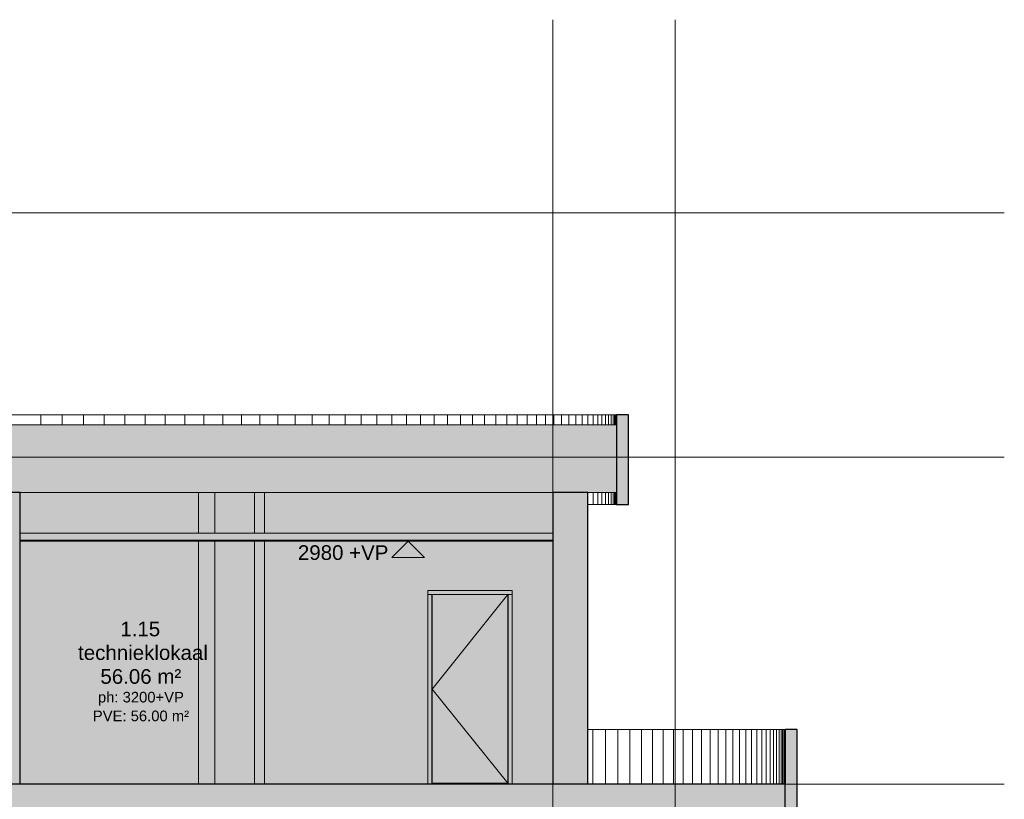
# Model space of a CAD drawing. Header units: millimetres. Extents: x -85630 to 257083, y -5697 to 14715.
# Tile 64 of 93: x 82139 to 94223, y 3804 to 13370. Entities that reach past the tile are written whole.
import ezdxf

# ---------------------------------------------------------------- set-up
doc = ezdxf.new("R2010")
doc.units = ezdxf.units.MM
doc.linetypes.add('Hidden', pattern=[7.14375, 4.7625, -2.38125])
doc.linetypes.add('THO_stramienlijn', pattern=[20, 17, -1.5, 0, -1.5])
for name, color, linetype, lineweight in [('A-AREA-IDEN', 7, 'Continuous', 13), ('A-CLNG', 7, 'Continuous', 13), ('A-CLNG-PATT', 7, 'Continuous', 13), ('A-DOOR', 7, 'Continuous', 13), ('A-FLOR', 7, 'Continuous', 18), ('A-FLOR-LEVL', 7, 'Continuous', 13), ('A-GENM', 7, 'Continuous', 13), ('A-ROOF', 7, 'Continuous', 13), ('A-ROOF-PATT', 7, 'Continuous', 18), ('A-WALL-PATT', 7, 'Continuous', 25), ('G-ANNO-DIMS', 7, 'Continuous', 13), ('I-WALL', 7, 'Continuous', 18), ('S-COLS', 7, 'Continuous', 13), ('S-GRID', 7, 'Continuous', 13)]:
    doc.layers.add(name, color=color, linetype=linetype, lineweight=lineweight)
doc.styles.add('Arial_1', font='arial.ttf', dxfattribs={"height": 180})
doc.styles.add('Arial_3', font='arial.ttf', dxfattribs={"height": 130})

# ---------------------------------------------------------------- blocks, each defined once
blk = doc.blocks.new('FP_86-02 doorsnede CC _plotview_')
at = {"layer": 'A-WALL-PATT', "color": 252, "lineweight": 13, "true_color": 0x858482}
for p, q in [((37191, 3990), (37191, 4660)), ((37348, 3990), (37348, 4660)), ((37499, 3990), (37499, 4660)), ((37646, 3990), (37646, 4660)), ((37787, 3990), (37787, 4660)), ((37924, 3990), (37924, 4660)), ((38055, 3990), (38055, 4660)), ((38180, 3990), (38180, 4660)), ((38301, 3990), (38301, 4660)), ((38416, 3990), (38416, 4660)), ((38526, 3990), (38526, 4660)), ((38630, 3990), (38630, 4660)), ((38729, 3990), (38729, 4660)), ((38822, 3990), (38822, 4660)), ((38910, 3990), (38910, 4660)), ((38992, 3990), (38992, 4660)), ((39069, 3990), (39069, 4660)), ((39139, 3990), (39139, 4660)), ((39205, 3990), (39205, 4660)), ((39264, 3990), (39264, 4660)), ((39318, 3990), (39318, 4660)), ((39366, 3990), (39366, 4660)), ((39408, 3990), (39408, 4660)), ((39445, 3990), (39445, 4660)), ((39476, 3990), (39476, 4660)), ((39501, 3990), (39501, 4660)), ((39520, 3990), (39520, 4660)), ((39533, 3990), (39533, 4660)), ((39541, 3990), (39541, 4660))]:
    blk.add_line(p, q, dxfattribs=at)
blk = doc.blocks.new('FP_87-02 doorsnede CC _plotview_')
at = {"layer": 'A-WALL-PATT', "color": 252, "lineweight": 13, "true_color": 0x858482}
for p, q in [((30417, 8400), (30417, 8520)), ((30680, 8400), (30680, 8520)), ((30939, 8400), (30939, 8520)), ((31195, 8400), (31195, 8520)), ((31447, 8400), (31447, 8520)), ((31696, 8400), (31696, 8520)), ((31941, 8400), (31941, 8520)), ((32182, 8400), (32182, 8520)), ((32418, 8400), (32418, 8520)), ((32651, 8400), (32651, 8520)), ((32879, 8400), (32879, 8520)), ((33103, 8400), (33103, 8520)), ((33323, 8400), (33323, 8520)), ((33537, 8400), (33537, 8520)), ((33748, 8400), (33748, 8520)), ((33953, 8400), (33953, 8520)), ((34153, 8400), (34153, 8520)), ((34348, 8400), (34348, 8520)), ((34538, 8400), (34538, 8520)), ((34723, 8400), (34723, 8520)), ((34902, 8400), (34902, 8520)), ((35076, 8400), (35076, 8520)), ((35245, 8400), (35245, 8520)), ((35408, 8400), (35408, 8520)), ((35565, 8400), (35565, 8520)), ((35716, 8400), (35716, 8520)), ((35862, 8400), (35862, 8520)), ((36002, 8400), (36002, 8520)), ((36135, 8400), (36135, 8520)), ((36263, 8400), (36263, 8520)), ((36385, 8400), (36385, 8520)), ((36500, 8400), (36500, 8520)), ((36609, 8400), (36609, 8520)), ((36712, 8400), (36712, 8520)), ((36808, 8400), (36808, 8520)), ((36898, 8400), (36898, 8520)), ((36982, 8400), (36982, 8520)), ((37059, 8400), (37059, 8520)), ((37130, 8400), (37130, 8520)), ((37194, 8400), (37194, 8520)), ((37252, 8400), (37252, 8520)), ((37303, 8400), (37303, 8520)), ((37347, 8400), (37347, 8520)), ((37385, 8400), (37385, 8520)), ((37416, 8400), (37416, 8520)), ((37440, 8400), (37440, 8520)), ((37457, 8400), (37457, 8520)), ((37468, 8400), (37468, 8520)), ((37472, 8400), (37472, 8520)), ((37130, 7420), (37130, 7570)), ((37194, 7420), (37194, 7570)), ((37252, 7420), (37252, 7570)), ((37303, 7420), (37303, 7570)), ((37347, 7420), (37347, 7570)), ((37385, 7420), (37385, 7570)), ((37416, 7420), (37416, 7570)), ((37440, 7420), (37440, 7570)), ((37457, 7420), (37457, 7570)), ((37468, 7420), (37468, 7570)), ((37472, 7420), (37472, 7570))]:
    blk.add_line(p, q, dxfattribs=at)
blk = doc.blocks.new('NLRS_32_DO_WB_binnen deurkozijn hout_gen_tho - 930x2315 enkel_ rechtsdraaiend-V92-02 doorsnede CC _plotview_')
at = {"layer": 'A-DOOR', "true_color": 0x7f7f7f}
blk.add_hatch(color=8, dxfattribs=at).paths.add_polyline_path([(18802, 0), (19569, 0), (19569, 10), (18669, 10), (18669, 0)])
blk = doc.blocks.new('NLRS_32_DO_WPB_binnen deurkozijn hout_gen_tho - enkele deur_ rechtsdraaiend-V93-02 doorsnede CC _plotview_')
at = {"layer": 'A-DOOR', "true_color": 0xfafafa}
for points in [[(18801.86, 2327), (19635.75, 2327), (19635.75, 2377), (18601.75, 2377), (18601.75, 2327)], [(18651.75, 0), (18651.75, 2327), (18601.75, 2327), (18601.75, 0)], [(19585.75, 2310), (19585.75, 2327), (18651.75, 2327), (18651.75, 2310), (18653.75, 2310), (18653.75, 2325), (19583.75, 2325), (19583.75, 2310)], [(18653.75, 0), (18668.75, 0), (18668.75, 10), (18653.75, 10), (18653.75, 2310), (18651.75, 2310), (18651.75, 0)], [(19583.75, 0), (19585.75, 0), (19585.75, 2310), (19583.75, 2310), (19583.75, 10), (19568.75, 10), (19568.75, 0)], [(19635.75, 0), (19635.75, 2327), (19585.75, 2327), (19585.75, 0)]]:
    blk.add_hatch(color=7, dxfattribs=at).paths.add_polyline_path(points)
at = {"layer": 'A-DOOR'}
for p, q in [((18651.75, 2327), (18601.75, 2327)), ((19635.75, 2327), (18601.75, 2327)), ((18651.75, 2327), (18651.75, 0)), ((18653.75, 2310), (18651.75, 2310)), ((18651.75, 2310), (18653.75, 2310)), ((19583.75, 2310), (19585.75, 2310)), ((19585.75, 2310), (19583.75, 2310)), ((19585.75, 0), (19585.75, 2327)), ((19635.75, 2327), (19585.75, 2327)), ((18668.75, 0), (18668.75, 10)), ((19568.75, 10), (19568.75, 0))]:
    blk.add_line(p, q, dxfattribs=at)
blk = doc.blocks.new('NLRS_32_DO_UN_deur_gen_tho - dichte deur_ rechtsdraaiend-V94-02 doorsnede CC _plotview_')
at = {"layer": 'A-GENM', "true_color": 0xfafafa}
blk.add_hatch(color=7, dxfattribs=at).paths.add_polyline_path([(18802, 10), (19584, 10), (19584, 2325), (18654, 2325), (18654, 10)])
at = {"layer": 'A-GENM'}
for p, q in [((18654, 2325), (18654, 10)), ((19584, 2325), (18654, 2325)), ((19584, 2325), (18654, 1167)), ((19584, 10), (19584, 2325)), ((18654, 1167), (19584, 10)), ((18654, 10), (19584, 10))]:
    blk.add_line(p, q, dxfattribs=at)
blk = doc.blocks.new('NLRS_33_GM_WPB_vloeropening schacht rechthoek_gen_tho - 125x125-2338696-02 doorsnede CC _plotview_')
at = {"layer": 'A-GENM', "true_color": 0xc8fac8}
h = blk.add_hatch(color=254, dxfattribs=at)
h.paths.add_polyline_path([(33085, 0), (33162, 0), (33162, 1170), (33040, 1170), (33040, 987), (33102, 987), (33102, 568), (33040, 568), (33040, 0)])
h.paths.add_polyline_path([(33159, 1200), (33162, 1200), (33162, 2800), (33037, 2800), (33037, 1750), (33040, 1750), (33040, 1200), (33085, 1200)])
h.paths.add_polyline_path([(33159, 2900), (33162, 2900), (33162, 3580), (33037, 3580), (33037, 2900)])
h.paths.add_polyline_path([(33037, 3990), (33162, 3990), (33162, 6970), (33037, 6970), (33037, 4505)])
h.paths.add_polyline_path([(33037, 7070), (33162, 7070), (33162, 7570), (33037, 7570)])
at = {"layer": 'A-GENM'}
for p, q in [((33037, 7570), (33037, 7070)), ((33162, 7570), (33162, 7070)), ((33037, 6970), (33037, 3990)), ((33162, 6970), (33162, 3990)), ((33037, 3580), (33037, 2900)), ((33037, 2800), (33037, 1750))]:
    blk.add_line(p, q, dxfattribs=at)
blk = doc.blocks.new('NLRS_28_SCO_UN_koker_gen_bcb - K200_200_12_5-2421724-02 doorsnede CC _plotview_')
at = {"layer": 'S-COLS', "linetype": 'Hidden', "true_color": 0x7186a5}
h = blk.add_hatch(color=252, dxfattribs=at)
h.paths.add_polyline_path([(32350, 3990), (32550, 3990), (32550, 6970), (32350, 6970), (32350, 4089)])
h.paths.add_polyline_path([(32550, 7070), (32550, 7570), (32350, 7570), (32350, 7070)])
at = {"layer": 'S-COLS'}
for p, q in [((32350, 7070), (32350, 7570)), ((32550, 7070), (32550, 7570)), ((32350, 3990), (32350, 6970)), ((32550, 3990), (32550, 6970))]:
    blk.add_line(p, q, dxfattribs=at)
blk = doc.blocks.new('Spot Elevations - arrow below 13mm-1358115-02 doorsnede CC _plotview_')
at = {"layer": 'G-ANNO-DIMS'}
for p, q in [((17541, 2600), (17741, 2800)), ((17541, 2800), (17941, 2800)), ((17741, 2800), (17941, 2600)), ((17941, 2600), (17541, 2600))]:
    blk.add_line(p, q, dxfattribs=at)

msp = doc.modelspace()

# ---------------------------------------------------------------- hatches: boundary and pattern name
at = {"layer": 'A-CLNG', "true_color": 0xebebeb}
msp.add_hatch(color=7, dxfattribs=at).paths.add_polyline_path([(88681.9283066, 6970), (88681.9283066, 6985), (82144.4593045, 6985), (82144.4593045, 6970), (88363.6188651, 6970)])
at = {"layer": 'A-CLNG-PATT', "true_color": 0xc8ffff}
msp.add_hatch(color=7, dxfattribs=at).paths.add_polyline_path([(88681.9283066, 6985), (88681.9283066, 7070), (82144.4593045, 7070), (82144.4593045, 6985), (88363.6188651, 6985)])
at = {"layer": 'A-FLOR', "true_color": 0x7f7f7f}
h = msp.add_hatch(color=8, dxfattribs=at)
h.paths.add_polyline_path([(80745.7061045, 3580), (91531.9591144, 3580), (91531.9591144, 3990), (80019.4593045, 3990), (80019.4593045, 3580), (80159.7128152, 3580)])
h.paths.add_polyline_path([(60821.9342689, 3580), (72144.4593045, 3580), (72144.4593045, 3990), (60631.9591144, 3990), (60631.9591144, 3580)])
at = {"layer": 'A-ROOF-PATT', "lineweight": 13, "true_color": 0xafafaf}
h = msp.add_hatch(color=253, dxfattribs=at)
h.paths.add_polyline_path([(76057.7597902, 7570), (89461.9319089, 7570), (89461.9319089, 8400), (69717.3246772, 8400), (69717.3246772, 7570), (75911.2614679, 7570)])
h.paths.add_polyline_path([(63165.907426, 7570), (68517.3246772, 7570), (68517.3246772, 8400), (62701.9591144, 8400), (62701.9591144, 7570)])
at = {"layer": 'A-WALL-PATT', "lineweight": 18, "true_color": 0x808080}
for points in [[(89461.9319089, 7420), (89611.9319089, 7420), (89611.9319089, 8520), (89461.9319089, 8520), (89461.9319089, 7831.7795976)], [(88949.6121544, 3990), (89111.9283066, 3990), (89111.9283066, 7570), (88681.9283066, 7570), (88681.9283066, 3990)], [(91586.5819562, 3580), (91681.9591144, 3580), (91681.9591144, 4660), (91531.9591144, 4660), (91531.9591144, 3580)]]:
    msp.add_hatch(color=8, dxfattribs=at).paths.add_polyline_path(points)
at = {"layer": 'A-WALL-PATT', "lineweight": 18, "true_color": 0xd7e6e6}
msp.add_hatch(color=254, dxfattribs=at).paths.add_polyline_path([(82064.1910053, 3990), (82144.4593045, 3990), (82144.4593045, 7570), (82019.4593045, 7570), (82019.4593045, 3990)])
at = {"layer": 'A-WALL-PATT', "true_color": 0xf0f0f0}
h = msp.add_hatch(color=7, dxfattribs=at)
h.paths.add_polyline_path([(82144.4593045, 3990), (84331.9594946, 3990), (84331.9594946, 6970), (82144.4593045, 6970), (82144.4593045, 4227.3769684)])
h.paths.add_polyline_path([(84531.9594946, 3990), (85019.4593045, 3990), (85019.4593045, 6970), (84531.9594946, 6970), (84531.9594946, 4019.4306628)])
h.paths.add_polyline_path([(85144.4593045, 3990), (87147.9593045, 3990), (87147.9593045, 6367), (88181.9593045, 6367), (88181.9593045, 3990), (88681.9283066, 3990), (88681.9283066, 6970), (85144.4593045, 6970), (85144.4593045, 4504.6387091)])
h.paths.add_polyline_path([(88363.6188651, 7070), (88681.9283066, 7070), (88681.9283066, 7570), (85144.4593045, 7570), (85144.4593045, 7070), (88181.9593045, 7070)])
h.paths.add_polyline_path([(82144.4593045, 7070), (84331.9594946, 7070), (84331.9594946, 7570), (82144.4593045, 7570), (82144.4593045, 7277.2561162)])
h.paths.add_polyline_path([(84531.9594946, 7070), (85019.4593045, 7070), (85019.4593045, 7570), (84531.9594946, 7570)])

# ---------------------------------------------------------------- linework, layer by layer
at = {"layer": 'A-CLNG'}
for p, q in [((88681.9283066, 7070), (82144.4593045, 7070)), ((88681.9283066, 6985), (82144.4593045, 6985)), ((82144.4593045, 6970), (88681.9283066, 6970))]:
    msp.add_line(p, q, dxfattribs=at)
at = {"layer": 'A-FLOR', "lineweight": 25}
for p, q in [((91531.9591144, 3990), (80144.4593045, 3990)), ((91531.9591144, 3580), (91531.9591144, 3990))]:
    msp.add_line(p, q, dxfattribs=at)
at = {"layer": 'A-FLOR-LEVL', "color": 5, "linetype": 'THO_stramienlijn', "true_color": 0x0000ff}
for p, q in [((56923.9501016, 11000), (94222.7404671, 11000)), ((56923.9501016, 8000), (94222.7404671, 8000)), ((58193.9501016, 3990), (94222.7404671, 3990))]:
    msp.add_line(p, q, dxfattribs=at)
at = {"layer": 'A-ROOF', "lineweight": 18}
for p, q in [((89461.9319089, 8400), (69717.3246772, 8400)), ((69717.3246772, 7570), (89461.9319089, 7570))]:
    msp.add_line(p, q, dxfattribs=at)
at = {"layer": 'I-WALL'}
for p, q in [((80412.3847467, 8520), (89461.9283065, 8520)), ((89461.9283065, 7420), (89113.439539, 7420)), ((87147.9593045, 3990), (87147.9593045, 6367)), ((87147.9593045, 6367), (88181.9593045, 6367)), ((88181.9593045, 6367), (88181.9593045, 3990)), ((89112.5701315, 4660), (91531.9572422, 4660))]:
    msp.add_line(p, q, dxfattribs=at)
at = {"layer": 'I-WALL', "lineweight": 25}
for p, q in [((89461.9319089, 8520), (89461.9319089, 7420)), ((89611.9319089, 8520), (89461.9319089, 8520)), ((89611.9319089, 7420), (89611.9319089, 8520)), ((82144.4593045, 7570), (82019.4593045, 7570)), ((82144.4593045, 3990), (82144.4593045, 7570)), ((88681.9283066, 7570), (88681.9283066, 3990)), ((89111.9283066, 7570), (88681.9283066, 7570)), ((89111.9283066, 3990), (89111.9283066, 7570)), ((89461.9319089, 7420), (89611.9319089, 7420)), ((91531.9591144, 4660), (91531.9591144, 3990)), ((91681.9591144, 4660), (91531.9591144, 4660)), ((91681.9591144, 3580), (91681.9591144, 4660))]:
    msp.add_line(p, q, dxfattribs=at)
at = {"layer": 'S-GRID', "color": 5, "linetype": 'THO_stramienlijn', "true_color": 0x0000ff}
for p, q in [((88681.9593045, -4350), (88681.9593045, 13370)), ((90181.9591144, -4350), (90181.9591144, 13370))]:
    msp.add_line(p, q, dxfattribs=at)

# ---------------------------------------------------------------- block references
at = {"layer": 'A-DOOR'}
msp.add_blockref('NLRS_32_DO_WPB_binnen deurkozijn hout_gen_tho - enkele deur_ rechtsdraaiend-V93-02 doorsnede CC _plotview_', (68546.2093045, 3990), dxfattribs=at)
at = {"layer": 'A-DOOR', "color": 8, "true_color": 0x7f7f7f}
msp.add_blockref('NLRS_32_DO_WB_binnen deurkozijn hout_gen_tho - 930x2315 enkel_ rechtsdraaiend-V92-02 doorsnede CC _plotview_', (68546.2093045, 3990), dxfattribs=at)
at = {"layer": 'A-GENM'}
for name, p in [('NLRS_33_GM_WPB_vloeropening schacht rechthoek_gen_tho - 125x125-2338696-02 doorsnede CC _plotview_', (51981.9593045, 0)), ('NLRS_32_DO_UN_deur_gen_tho - dichte deur_ rechtsdraaiend-V94-02 doorsnede CC _plotview_', (68546.2093045, 3990))]:
    msp.add_blockref(name, p, dxfattribs=at)
at = {"layer": 'G-ANNO-DIMS'}
msp.add_blockref('Spot Elevations - arrow below 13mm-1358115-02 doorsnede CC _plotview_', (69165.855009, 4170), dxfattribs=at)
at = {"layer": 'I-WALL'}
for name in ['FP_87-02 doorsnede CC _plotview_', 'FP_86-02 doorsnede CC _plotview_']:
    msp.add_blockref(name, (51981.9593045, 0), dxfattribs=at)
at = {"layer": 'S-COLS', "linetype": 'Hidden'}
msp.add_blockref('NLRS_28_SCO_UN_koker_gen_bcb - K200_200_12_5-2421724-02 doorsnede CC _plotview_', (51981.9593045, 0), dxfattribs=at)

# ---------------------------------------------------------------- texts
at = {"layer": 'A-AREA-IDEN', "attachment_point": 1}
for s, insert, char_height, width, style in [('1.15', (83373.5968345, 5983.7301988), 180, 585.231875, 'Arial_1'), ('technieklokaal', (82855.1782272, 5693.612268), 180, 1851.898125, 'Arial_1'), ('56.06 m²', (83129.0968345, 5400.8599015), 180, 1178.480625, 'Arial_1'), ('ph: 3200+VP', (83099.0968345, 5122.2118023), 130, 1250.6325, 'Arial_3'), ('PVE: 56.00 m²', (83036.5968345, 4892.2118023), 130, 1402.953125, 'Arial_3')]:
    msp.add_mtext(s, dxfattribs=dict(at, insert=insert, char_height=char_height, width=width, style=style))
at = {"layer": 'G-ANNO-DIMS', "insert": (85553.0259008, 6921.1479684), "char_height": 180, "width": 1328.794312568, "attachment_point": 1, "line_spacing_factor": 0.941778, "style": 'Arial_1'}
msp.add_mtext('2980 +VP', dxfattribs=at)

doc.saveas('drawing.dxf')
